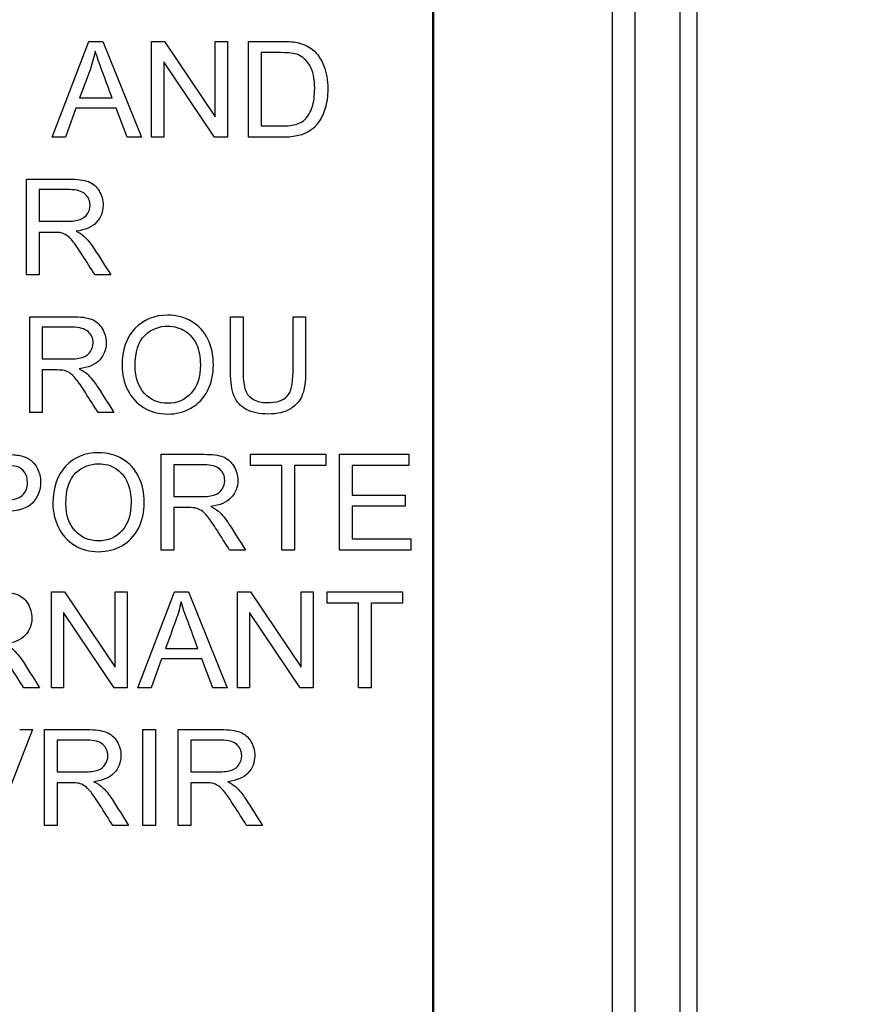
# Model space of a CAD drawing. Header units: inches. Extents: x 1 to 240, y -1 to 159.
# Tile 37 of 103: x 76.068 to 76.918, y 78.724 to 79.719. Entities that reach past the tile are written whole.
import ezdxf
from ezdxf.enums import TextEntityAlignment as Align
from ezdxf.lldxf.tags import DXFTag

# ---------------------------------------------------------------- set-up
doc = ezdxf.new("R2010")
doc.units = ezdxf.units.IN
doc.header["$MEASUREMENT"] = 0
for name, color, linetype in [('COM70219', 7, 'Continuous'), ('Default', 7, 'Continuous'), ('LAB20180', 7, 'Continuous')]:
    doc.layers.add(name, color=color, linetype=linetype)
doc.styles.add('SEACAD_Times_New_Roman', font='times.ttf')
tags = doc.linetypes.add('HIDDEN2', pattern=[0.1875, 0.125, -0.0625]).pattern_tags.tags
tags[6:7] = [DXFTag(74, 4), DXFTag(75, 0), DXFTag(340, '0'), DXFTag(46, 0.0), DXFTag(50, 0.0), DXFTag(44, 0.0), DXFTag(45, 0.0)]
tags[4:5] = [DXFTag(74, 4), DXFTag(75, 0), DXFTag(340, '0'), DXFTag(46, 0.0), DXFTag(50, 0.0), DXFTag(44, 0.0), DXFTag(45, 0.0)]
doc.dimstyles.new('HAMMOND_(STH_-_240x160)', dxfattribs={"dimtxt": 1, "dimasz": 1.25, "dimexe": 0.5, "dimexo": 0.5, "dimgap": 0.25, "dimtad": 0, "dimtih": 1, "dimtoh": 1, "dimzin": 0, "dimdsep": 46, "dimtxsty": 'SEACAD_Times_New_Roman', "dimblk1": '_SE_FILLED', "dimblk2": '_SE_FILLED', "dimsah": 1, "dimcen": 0.5, "dimadec": 0, "dimazin": 0, "dimtfac": 0.8, "dimtofl": 0, "dimtmove": 0, "dimatfit": 3, "dimfxl": 1, "dimtolj": 1, "dimtzin": 0, "dimarcsym": 0})

# ---------------------------------------------------------------- blocks, each defined once
blk = doc.blocks.new('SE')
at = {"layer": 'COM70219', "color": 7, "linetype": 'HIDDEN2'}
for p, q in [((76.48479, 69.60299), (76.48479, 96.47299)), ((76.48579, 69.60299), (76.48579, 96.47299)), ((76.73479, 69.60299), (76.73479, 96.47299))]:
    blk.add_line(p, q, dxfattribs=at)
at = {"layer": 'LAB20180', "color": 7, "linetype": 'Continuous'}
for p, q in [((76.75179, 76.94399), (76.75179, 80.69399)), ((76.66629, 77.13196), (76.66629, 80.50603)), ((76.68929, 77.13196), (76.68929, 80.50603)), ((76.10048, 79.59978), (76.13738, 79.69656)), ((76.13738, 79.69656), (76.15148, 79.69656)), ((76.15148, 79.69656), (76.19076, 79.59978)), ((76.20093, 79.59978), (76.20093, 79.69656)), ((76.20093, 79.69656), (76.21407, 79.69656)), ((76.21407, 79.69656), (76.2652, 79.62045)), ((76.2652, 79.62045), (76.2652, 79.69656)), ((76.2652, 79.69656), (76.2775, 79.69656)), ((76.2775, 79.69656), (76.2775, 79.59978)), ((76.29881, 79.59978), (76.29881, 79.69656)), ((76.31156, 79.68522), (76.31156, 79.61117)), ((76.26436, 79.59978), (76.21317, 79.67589)), ((76.21317, 79.67589), (76.21317, 79.59978)), ((76.12817, 79.63957), (76.16095, 79.63957)), ((76.12431, 79.62908), (76.11394, 79.59978)), ((76.16507, 79.62908), (76.12431, 79.62908)), ((76.17614, 79.59978), (76.16507, 79.62908)), ((76.11394, 79.59978), (76.10048, 79.59978)), ((76.19076, 79.59978), (76.17614, 79.59978)), ((76.21317, 79.59978), (76.20093, 79.59978)), ((76.2775, 79.59978), (76.26436, 79.59978)), ((76.0746, 79.46076), (76.0746, 79.55754)), ((76.08735, 79.54685), (76.08735, 79.51485)), ((76.08735, 79.50371), (76.08735, 79.46076)), ((76.08735, 79.46076), (76.0746, 79.46076)), ((76.15966, 79.46076), (76.14363, 79.46076)), ((76.07772, 79.32174), (76.07772, 79.41852)), ((76.28055, 79.41852), (76.2933, 79.41852)), ((76.34372, 79.41852), (76.35641, 79.41852)), ((76.09047, 79.40783), (76.09047, 79.37577)), ((76.09047, 79.36469), (76.09047, 79.32174)), ((76.09047, 79.32174), (76.07772, 79.32174)), ((76.16278, 79.32174), (76.14675, 79.32174)), ((76.21066, 79.18272), (76.21066, 79.2795)), ((76.30061, 79.26811), (76.30061, 79.2795)), ((76.30061, 79.2795), (76.37692, 79.2795)), ((76.37692, 79.2795), (76.37692, 79.26811)), ((76.39083, 79.18272), (76.39083, 79.2795)), ((76.39083, 79.2795), (76.46056, 79.2795)), ((76.46056, 79.2795), (76.46056, 79.26811)), ((76.22341, 79.26881), (76.22341, 79.23675)), ((76.33242, 79.26811), (76.30061, 79.26811)), ((76.33242, 79.18272), (76.33242, 79.26811)), ((76.37692, 79.26811), (76.34517, 79.26811)), ((76.34517, 79.26811), (76.34517, 79.18272)), ((76.46056, 79.26811), (76.40351, 79.26811)), ((76.40351, 79.26811), (76.40351, 79.23836)), ((76.40351, 79.23836), (76.45689, 79.23836)), ((76.45689, 79.23836), (76.45689, 79.22702)), ((76.22341, 79.22561), (76.22341, 79.18272)), ((76.45689, 79.22702), (76.40351, 79.22702)), ((76.40351, 79.22702), (76.40351, 79.19406)), ((76.40351, 79.19406), (76.46281, 79.19406)), ((76.46281, 79.19406), (76.46281, 79.18272)), ((76.22341, 79.18272), (76.21066, 79.18272)), ((76.29572, 79.18272), (76.27969, 79.18272)), ((76.34517, 79.18272), (76.33242, 79.18272)), ((76.46281, 79.18272), (76.39083, 79.18272)), ((76.09965, 79.0437), (76.09965, 79.14042)), ((76.09965, 79.14042), (76.11278, 79.14042)), ((76.11278, 79.14042), (76.16391, 79.06437)), ((76.16391, 79.06437), (76.16391, 79.14042)), ((76.16391, 79.14042), (76.17621, 79.14042)), ((76.17621, 79.14042), (76.17621, 79.0437)), ((76.18703, 79.0437), (76.22399, 79.14042)), ((76.22399, 79.14042), (76.23809, 79.14042)), ((76.23809, 79.14042), (76.2773, 79.0437)), ((76.28748, 79.0437), (76.28748, 79.14042)), ((76.28748, 79.14042), (76.30061, 79.14042)), ((76.30061, 79.14042), (76.3518, 79.06437)), ((76.3518, 79.06437), (76.3518, 79.14042)), ((76.3518, 79.14042), (76.36404, 79.14042)), ((76.36404, 79.14042), (76.36404, 79.0437)), ((76.37814, 79.12909), (76.37814, 79.14042)), ((76.37814, 79.14042), (76.45444, 79.14042)), ((76.45444, 79.14042), (76.45444, 79.12909)), ((76.40995, 79.12909), (76.37814, 79.12909)), ((76.40995, 79.0437), (76.40995, 79.12909)), ((76.45444, 79.12909), (76.42263, 79.12909)), ((76.42263, 79.12909), (76.42263, 79.0437)), ((76.16307, 79.0437), (76.11195, 79.11975)), ((76.11195, 79.11975), (76.11195, 79.0437)), ((76.3509, 79.0437), (76.29978, 79.11975)), ((76.29978, 79.11975), (76.29978, 79.0437)), ((76.21478, 79.08343), (76.24755, 79.08343)), ((76.21092, 79.073), (76.20048, 79.0437)), ((76.25168, 79.073), (76.21092, 79.073)), ((76.26275, 79.0437), (76.25168, 79.073)), ((76.08773, 79.0437), (76.0717, 79.0437)), ((76.11195, 79.0437), (76.09965, 79.0437)), ((76.17621, 79.0437), (76.16307, 79.0437)), ((76.20048, 79.0437), (76.18703, 79.0437)), ((76.2773, 79.0437), (76.26275, 79.0437)), ((76.29978, 79.0437), (76.28748, 79.0437)), ((76.36404, 79.0437), (76.3509, 79.0437)), ((76.42263, 79.0437), (76.40995, 79.0437)), ((76.08072, 79.0014), (76.04279, 78.90462)), ((76.06764, 79.0014), (76.08072, 79.0014)), ((76.09263, 78.90462), (76.09263, 79.0014)), ((76.19192, 78.90462), (76.19192, 79.0014)), ((76.19192, 79.0014), (76.20467, 79.0014)), ((76.20467, 79.0014), (76.20467, 78.90462)), ((76.22779, 78.90462), (76.22779, 79.0014)), ((76.10538, 78.99071), (76.10538, 78.95871)), ((76.24054, 78.99071), (76.24054, 78.95871)), ((76.10538, 78.94757), (76.10538, 78.90462)), ((76.24054, 78.94757), (76.24054, 78.90462)), ((76.10538, 78.90462), (76.09263, 78.90462)), ((76.17769, 78.90462), (76.16172, 78.90462)), ((76.20467, 78.90462), (76.19192, 78.90462)), ((76.24054, 78.90462), (76.22779, 78.90462)), ((76.31285, 78.90462), (76.29688, 78.90462))]:
    blk.add_line(p, q, dxfattribs=at)
for points, knots in [([(76.29881, 79.69656), (76.30991, 79.69656), (76.321, 79.69656), (76.3321, 79.69656), (76.33963, 79.69656), (76.34543, 79.69611), (76.34936, 79.69514), (76.35488, 79.69378), (76.35966, 79.69153), (76.36352, 79.68825), (76.36864, 79.6839), (76.37247, 79.6784), (76.37498, 79.6717), (76.37752, 79.66495), (76.37878, 79.65728), (76.37878, 79.64131), (76.37795, 79.63481), (76.37447, 79.62347), (76.37228, 79.61877), (76.36958, 79.61504), (76.36689, 79.61133), (76.36397, 79.60841), (76.36082, 79.60628), (76.35762, 79.60413), (76.35374, 79.60255), (76.34923, 79.60145), (76.34471, 79.60035), (76.33957, 79.59978), (76.33371, 79.59978), (76.32208, 79.59978), (76.31044, 79.59978), (76.29881, 79.59978)], [0, 0, 0, 0, 0.150362, 0.150362, 0.150362, 0.228732, 0.228732, 0.228732, 0.30053, 0.30053, 0.30053, 0.39246, 0.39246, 0.39246, 0.489923, 0.489923, 0.574196, 0.574196, 0.658468, 0.658468, 0.658468, 0.714694, 0.714694, 0.714694, 0.771703, 0.771703, 0.771703, 0.84238, 0.84238, 0.84238, 1, 1, 1, 1]), ([(76.14401, 79.68658), (76.14266, 79.68027), (76.14092, 79.67408), (76.13873, 79.6679), (76.13537, 79.6584), (76.13169, 79.64901), (76.12817, 79.63957)], [0, 0, 0, 0, 0.391075, 0.391075, 0.391075, 1, 1, 1, 1]), ([(76.16095, 79.63957), (76.15764, 79.6485), (76.15434, 79.65743), (76.15103, 79.66636), (76.14802, 79.67448), (76.14569, 79.68123), (76.14401, 79.68658)], [0, 0, 0, 0, 0.571633, 0.571633, 0.571633, 1, 1, 1, 1]), ([(76.31156, 79.61117), (76.31845, 79.61117), (76.32534, 79.61117), (76.33223, 79.61117), (76.3386, 79.61117), (76.34363, 79.61175), (76.34723, 79.61291), (76.3509, 79.61409), (76.3538, 79.61575), (76.35592, 79.61794), (76.35894, 79.62104), (76.36133, 79.62508), (76.36307, 79.63023), (76.36478, 79.63531), (76.36558, 79.64157), (76.36558, 79.65902), (76.36397, 79.66681), (76.36063, 79.67228), (76.35731, 79.67771), (76.35328, 79.68136), (76.34846, 79.68323), (76.34505, 79.68454), (76.33951, 79.68516), (76.33191, 79.68522), (76.32512, 79.68528), (76.31834, 79.68522), (76.31156, 79.68522)], [0, 0, 0, 0, 0.131501, 0.131501, 0.131501, 0.227945, 0.227945, 0.227945, 0.292461, 0.292461, 0.292461, 0.383719, 0.383719, 0.383719, 0.499081, 0.499081, 0.657957, 0.657957, 0.657957, 0.764025, 0.764025, 0.764025, 0.870547, 0.870547, 0.870547, 1, 1, 1, 1]), ([(76.0746, 79.55754), (76.08887, 79.55754), (76.10315, 79.55754), (76.11742, 79.55754), (76.12605, 79.55754), (76.13255, 79.55664), (76.14157, 79.55316), (76.14511, 79.55013), (76.14781, 79.54569), (76.15049, 79.5413), (76.15187, 79.53642), (76.15187, 79.52425), (76.14961, 79.51852), (76.14517, 79.51382), (76.1407, 79.50908), (76.1339, 79.50609), (76.12457, 79.5048)], [0, 0, 0, 0, 0.318493, 0.318493, 0.318493, 0.446224, 0.446224, 0.573954, 0.573954, 0.573954, 0.684812, 0.684812, 0.829469, 0.829469, 0.829469, 1, 1, 1, 1]), ([(76.08735, 79.51485), (76.09651, 79.51485), (76.10568, 79.51485), (76.11484, 79.51485), (76.1207, 79.51485), (76.12527, 79.51543), (76.12856, 79.51665), (76.13182, 79.51787), (76.13435, 79.51974), (76.13609, 79.52245), (76.1378, 79.5251), (76.13867, 79.52798), (76.13867, 79.53571), (76.13699, 79.53945), (76.13371, 79.54241), (76.13039, 79.5454), (76.12508, 79.54685), (76.11793, 79.54685), (76.10774, 79.54685), (76.09754, 79.54685), (76.08735, 79.54685)], [0, 0, 0, 0, 0.228533, 0.228533, 0.228533, 0.344075, 0.344075, 0.344075, 0.424516, 0.424516, 0.424516, 0.498851, 0.498851, 0.60656, 0.60656, 0.60656, 0.745734, 0.745734, 0.745734, 1, 1, 1, 1]), ([(76.14363, 79.46076), (76.13938, 79.46748), (76.13513, 79.4742), (76.13088, 79.48091), (76.12719, 79.48674), (76.12405, 79.49115), (76.1216, 79.49424), (76.11918, 79.4973), (76.11703, 79.49946), (76.1151, 79.50068), (76.11321, 79.50188), (76.1113, 79.50274), (76.10931, 79.50326), (76.10785, 79.50363), (76.10544, 79.50371), (76.10216, 79.50371), (76.09722, 79.50371), (76.09228, 79.50371), (76.08735, 79.50371)], [0, 0, 0, 0, 0.307176, 0.307176, 0.307176, 0.516403, 0.516403, 0.516403, 0.634791, 0.634791, 0.634791, 0.716811, 0.716811, 0.716811, 0.809183, 0.809183, 0.809183, 1, 1, 1, 1]), ([(76.12457, 79.5048), (76.12798, 79.50319), (76.13055, 79.50158), (76.13229, 79.49997), (76.13601, 79.49654), (76.13957, 79.49225), (76.14292, 79.48709), (76.14859, 79.47837), (76.15408, 79.46954), (76.15966, 79.46076)], [0, 0, 0, 0, 0.160192, 0.160192, 0.160192, 0.45337, 0.45337, 0.45337, 1, 1, 1, 1]), ([(76.07772, 79.41852), (76.09199, 79.41852), (76.10627, 79.41852), (76.12054, 79.41852), (76.12917, 79.41852), (76.13567, 79.41762), (76.14469, 79.41414), (76.14823, 79.41105), (76.15364, 79.40229), (76.15493, 79.3974), (76.15493, 79.38523), (76.15274, 79.37944), (76.14385, 79.37003), (76.13703, 79.36707), (76.12769, 79.36578)], [0, 0, 0, 0, 0.318523, 0.318523, 0.318523, 0.440004, 0.440004, 0.561484, 0.561484, 0.682965, 0.682965, 0.841483, 0.841483, 1, 1, 1, 1]), ([(76.17109, 79.36881), (76.17109, 79.38484), (76.1754, 79.3974), (76.18397, 79.40648), (76.19256, 79.41559), (76.20367, 79.42007), (76.22614, 79.42007), (76.23419, 79.41794), (76.24849, 79.40944), (76.25396, 79.40345), (76.26143, 79.38826), (76.2633, 79.37963), (76.2633, 79.36012), (76.2613, 79.35136), (76.25345, 79.33591), (76.24784, 79.33005), (76.24063, 79.32612), (76.23334, 79.32215), (76.22556, 79.32013), (76.20811, 79.32013), (76.2, 79.32232), (76.18571, 79.33108), (76.1803, 79.33707), (76.17663, 79.34473), (76.17301, 79.35229), (76.17109, 79.36031), (76.17109, 79.36881)], [0, 0, 0, 0, 0.133484, 0.133484, 0.133484, 0.259404, 0.259404, 0.34176, 0.34176, 0.424116, 0.424116, 0.506471, 0.506471, 0.590474, 0.590474, 0.674477, 0.674477, 0.674477, 0.751468, 0.751468, 0.834975, 0.834975, 0.918481, 0.918481, 0.918481, 1, 1, 1, 1]), ([(76.35641, 79.41852), (76.35641, 79.39989), (76.35641, 79.38126), (76.35641, 79.36263), (76.35641, 79.35291), (76.35531, 79.34518), (76.35093, 79.33372), (76.34701, 79.32908), (76.34128, 79.32554), (76.33552, 79.32198), (76.32801, 79.32013), (76.30972, 79.32013), (76.30232, 79.32168), (76.29652, 79.32483), (76.29081, 79.32795), (76.28674, 79.33243), (76.28429, 79.33835), (76.28183, 79.3443), (76.28055, 79.35233), (76.28055, 79.36263), (76.28055, 79.38126), (76.28055, 79.39989), (76.28055, 79.41852)], [0, 0, 0, 0, 0.229376, 0.229376, 0.229376, 0.315863, 0.315863, 0.402349, 0.402349, 0.402349, 0.498934, 0.498934, 0.592836, 0.592836, 0.592836, 0.669213, 0.669213, 0.669213, 0.770641, 0.770641, 0.770641, 1, 1, 1, 1]), ([(76.35641, 79.41852), (76.35641, 79.39989), (76.35641, 79.38126), (76.35641, 79.36263), (76.35641, 79.35291), (76.35531, 79.34518), (76.35093, 79.33372), (76.34701, 79.32908), (76.34128, 79.32554), (76.33552, 79.32198), (76.32801, 79.32013), (76.30972, 79.32013), (76.30232, 79.32168), (76.29652, 79.32483), (76.29081, 79.32795), (76.28674, 79.33243), (76.28429, 79.33835), (76.28183, 79.3443), (76.28055, 79.35233), (76.28055, 79.36263), (76.28055, 79.38126), (76.28055, 79.39989), (76.28055, 79.41852)], [0, 0, 0, 0, 0.229376, 0.229376, 0.229376, 0.315863, 0.315863, 0.402349, 0.402349, 0.402349, 0.498934, 0.498934, 0.592836, 0.592836, 0.592836, 0.669213, 0.669213, 0.669213, 0.770641, 0.770641, 0.770641, 1, 1, 1, 1]), ([(76.2933, 79.41852), (76.2933, 79.39991), (76.2933, 79.3813), (76.2933, 79.36269), (76.2933, 79.35432), (76.29408, 79.34814), (76.29717, 79.34016), (76.29987, 79.33707), (76.30747, 79.33282), (76.31211, 79.33172), (76.32705, 79.33172), (76.33374, 79.33385), (76.34173, 79.34235), (76.34372, 79.35059), (76.34372, 79.36269), (76.34372, 79.3813), (76.34372, 79.39991), (76.34372, 79.41852)], [0, 0, 0, 0, 0.272429, 0.272429, 0.272429, 0.342897, 0.342897, 0.413366, 0.413366, 0.483834, 0.483834, 0.605702, 0.605702, 0.727571, 0.727571, 0.727571, 1, 1, 1, 1]), ([(76.2933, 79.41852), (76.2933, 79.39991), (76.2933, 79.3813), (76.2933, 79.36269), (76.2933, 79.35432), (76.29408, 79.34814), (76.29717, 79.34016), (76.29987, 79.33707), (76.30747, 79.33282), (76.31211, 79.33172), (76.32705, 79.33172), (76.33374, 79.33385), (76.34173, 79.34235), (76.34372, 79.35059), (76.34372, 79.36269), (76.34372, 79.3813), (76.34372, 79.39991), (76.34372, 79.41852)], [0, 0, 0, 0, 0.272429, 0.272429, 0.272429, 0.342897, 0.342897, 0.413366, 0.413366, 0.483834, 0.483834, 0.605702, 0.605702, 0.727571, 0.727571, 0.727571, 1, 1, 1, 1]), ([(76.09047, 79.37577), (76.09964, 79.37577), (76.1088, 79.37577), (76.11797, 79.37577), (76.12376, 79.37577), (76.1284, 79.37641), (76.13168, 79.37757), (76.13499, 79.37873), (76.13748, 79.38072), (76.13922, 79.38343), (76.14092, 79.38609), (76.14179, 79.38897), (76.14179, 79.39669), (76.14012, 79.40043), (76.13677, 79.40339), (76.13346, 79.40632), (76.1282, 79.40783), (76.12106, 79.40783), (76.11086, 79.40783), (76.10067, 79.40783), (76.09047, 79.40783)], [0, 0, 0, 0, 0.228517, 0.228517, 0.228517, 0.343997, 0.343997, 0.343997, 0.424842, 0.424842, 0.424842, 0.499299, 0.499299, 0.607186, 0.607186, 0.607186, 0.745838, 0.745838, 0.745838, 1, 1, 1, 1]), ([(76.18429, 79.36855), (76.18429, 79.3569), (76.18738, 79.34775), (76.19987, 79.33436), (76.20773, 79.33101), (76.22672, 79.33101), (76.23464, 79.33443), (76.24083, 79.34119), (76.24697, 79.34791), (76.25016, 79.35748), (76.25016, 79.37776), (76.24881, 79.38465), (76.24353, 79.39637), (76.2396, 79.40088), (76.22943, 79.40732), (76.2237, 79.40893), (76.21732, 79.40899), (76.20831, 79.40908), (76.20052, 79.40584), (76.19401, 79.39965), (76.18748, 79.39344), (76.18429, 79.38304), (76.18429, 79.36855)], [0, 0, 0, 0, 0.118885, 0.118885, 0.237771, 0.237771, 0.359099, 0.359099, 0.359099, 0.491542, 0.491542, 0.575263, 0.575263, 0.658983, 0.658983, 0.742704, 0.742704, 0.742704, 0.85464, 0.85464, 0.85464, 1, 1, 1, 1]), ([(76.14675, 79.32174), (76.1425, 79.32846), (76.13825, 79.33518), (76.134, 79.3419), (76.13031, 79.34772), (76.12717, 79.35213), (76.12473, 79.35522), (76.12231, 79.35828), (76.12016, 79.36044), (76.11822, 79.36166), (76.11634, 79.36286), (76.11442, 79.36372), (76.11243, 79.36424), (76.11098, 79.36461), (76.10856, 79.36463), (76.10528, 79.36469), (76.10035, 79.36479), (76.09541, 79.36469), (76.09047, 79.36469)], [0, 0, 0, 0, 0.307184, 0.307184, 0.307184, 0.516417, 0.516417, 0.516417, 0.634808, 0.634808, 0.634808, 0.716831, 0.716831, 0.716831, 0.809233, 0.809233, 0.809233, 1, 1, 1, 1]), ([(76.12769, 79.36578), (76.1311, 79.36417), (76.13368, 79.36257), (76.13542, 79.36096), (76.13913, 79.35752), (76.14269, 79.35323), (76.14604, 79.34808), (76.15171, 79.33936), (76.1572, 79.33052), (76.16278, 79.32174)], [0, 0, 0, 0, 0.160192, 0.160192, 0.160192, 0.45337, 0.45337, 0.45337, 1, 1, 1, 1]), ([(76.01484, 79.2795), (76.02701, 79.2795), (76.03918, 79.2795), (76.05135, 79.2795), (76.05779, 79.2795), (76.06269, 79.27912), (76.06603, 79.27854), (76.07079, 79.27771), (76.07479, 79.27622), (76.07801, 79.27403), (76.08126, 79.27182), (76.08381, 79.26869), (76.08574, 79.26469), (76.08771, 79.26062), (76.0887, 79.25626), (76.0887, 79.24319), (76.08606, 79.23623), (76.08084, 79.23057), (76.07557, 79.22483), (76.0661, 79.222), (76.05245, 79.222), (76.04416, 79.222), (76.03588, 79.222), (76.02759, 79.222)], [0, 0, 0, 0, 0.216958, 0.216958, 0.216958, 0.304485, 0.304485, 0.304485, 0.381107, 0.381107, 0.381107, 0.453971, 0.453971, 0.453971, 0.533155, 0.533155, 0.671192, 0.671192, 0.671192, 0.852298, 0.852298, 0.852298, 1, 1, 1, 1]), ([(76.10119, 79.22979), (76.10119, 79.24583), (76.10551, 79.25838), (76.11407, 79.26746), (76.12263, 79.27654), (76.13377, 79.28105), (76.15625, 79.28105), (76.1643, 79.27892), (76.17144, 79.27467), (76.17862, 79.27041), (76.18406, 79.26444), (76.1878, 79.25684), (76.19156, 79.24919), (76.1934, 79.24055), (76.1934, 79.2211), (76.1914, 79.21234), (76.18355, 79.19689), (76.17795, 79.19103), (76.17073, 79.18704), (76.1635, 79.18303), (76.15567, 79.18111), (76.13822, 79.18111), (76.1301, 79.1833), (76.11581, 79.19206), (76.1104, 79.19805), (76.10306, 79.21324), (76.10119, 79.22129), (76.10119, 79.22979)], [0, 0, 0, 0, 0.133466, 0.133466, 0.133466, 0.25657, 0.25657, 0.337083, 0.337083, 0.337083, 0.417379, 0.417379, 0.417379, 0.502333, 0.502333, 0.58842, 0.58842, 0.674507, 0.674507, 0.674507, 0.751024, 0.751024, 0.834016, 0.834016, 0.917008, 0.917008, 1, 1, 1, 1]), ([(76.21066, 79.2795), (76.22493, 79.2795), (76.2392, 79.2795), (76.25348, 79.2795), (76.26211, 79.2795), (76.26861, 79.2786), (76.27762, 79.27512), (76.28123, 79.27203), (76.28387, 79.26766), (76.28653, 79.26325), (76.28793, 79.25838), (76.28793, 79.24621), (76.28567, 79.24042), (76.27679, 79.23102), (76.26996, 79.22799), (76.26063, 79.22677)], [0, 0, 0, 0, 0.318407, 0.318407, 0.318407, 0.446102, 0.446102, 0.573796, 0.573796, 0.573796, 0.691866, 0.691866, 0.845933, 0.845933, 1, 1, 1, 1]), ([(76.02759, 79.23333), (76.03594, 79.23333), (76.04429, 79.23333), (76.05264, 79.23333), (76.06095, 79.23333), (76.06681, 79.23488), (76.07376, 79.24106), (76.0755, 79.24544), (76.0755, 79.2551), (76.07447, 79.25858), (76.07247, 79.26147), (76.07046, 79.2644), (76.06771, 79.2663), (76.06436, 79.26727), (76.06218, 79.2679), (76.05818, 79.26811), (76.05238, 79.26811), (76.04412, 79.26811), (76.03586, 79.26811), (76.02759, 79.26811)], [0, 0, 0, 0, 0.215503, 0.215503, 0.215503, 0.355035, 0.355035, 0.494567, 0.494567, 0.595608, 0.595608, 0.595608, 0.683176, 0.683176, 0.683176, 0.786692, 0.786692, 0.786692, 1, 1, 1, 1]), ([(76.11433, 79.22954), (76.11433, 79.21788), (76.11748, 79.20874), (76.12998, 79.19534), (76.13777, 79.192), (76.15683, 79.192), (76.16475, 79.19541), (76.17093, 79.20217), (76.17708, 79.2089), (76.1802, 79.21846), (76.1802, 79.23874), (76.17891, 79.24557), (76.17627, 79.25149), (76.17368, 79.25731), (76.1697, 79.26186), (76.15953, 79.2683), (76.1538, 79.26991), (76.13841, 79.26991), (76.13062, 79.26682), (76.12412, 79.26064), (76.11758, 79.25442), (76.11433, 79.24402), (76.11433, 79.22954)], [0, 0, 0, 0, 0.119214, 0.119214, 0.238429, 0.238429, 0.359265, 0.359265, 0.359265, 0.497707, 0.497707, 0.585219, 0.585219, 0.585219, 0.6641, 0.6641, 0.74298, 0.74298, 0.854529, 0.854529, 0.854529, 1, 1, 1, 1]), ([(76.22341, 79.23675), (76.23257, 79.23675), (76.24174, 79.23675), (76.2509, 79.23675), (76.25676, 79.23675), (76.26133, 79.23733), (76.2679, 79.23977), (76.27041, 79.24171), (76.27215, 79.24435), (76.27392, 79.24703), (76.27473, 79.24995), (76.27473, 79.25761), (76.27305, 79.26141), (76.26977, 79.26437), (76.26645, 79.26737), (76.26114, 79.26881), (76.25399, 79.26881), (76.2438, 79.26881), (76.2336, 79.26881), (76.22341, 79.26881)], [0, 0, 0, 0, 0.228426, 0.228426, 0.228426, 0.326342, 0.326342, 0.424258, 0.424258, 0.424258, 0.4994, 0.4994, 0.606745, 0.606745, 0.606745, 0.745853, 0.745853, 0.745853, 1, 1, 1, 1]), ([(76.27969, 79.18272), (76.27544, 79.18944), (76.27119, 79.19616), (76.26694, 79.20288), (76.26325, 79.2087), (76.26011, 79.21312), (76.25766, 79.21621), (76.25527, 79.21923), (76.25309, 79.22142), (76.25116, 79.22265), (76.2493, 79.22382), (76.24736, 79.22471), (76.24536, 79.22516), (76.24389, 79.22549), (76.24157, 79.22561), (76.23822, 79.22561), (76.23328, 79.22561), (76.22834, 79.22561), (76.22341, 79.22561)], [0, 0, 0, 0, 0.307271, 0.307271, 0.307271, 0.516564, 0.516564, 0.516564, 0.634983, 0.634983, 0.634983, 0.716758, 0.716758, 0.716758, 0.809177, 0.809177, 0.809177, 1, 1, 1, 1]), ([(76.26063, 79.22677), (76.26404, 79.22516), (76.26661, 79.22348), (76.26835, 79.22194), (76.27213, 79.21858), (76.27563, 79.21421), (76.27898, 79.20906), (76.28465, 79.20034), (76.29014, 79.1915), (76.29572, 79.18272)], [0, 0, 0, 0, 0.160112, 0.160112, 0.160112, 0.453397, 0.453397, 0.453397, 1, 1, 1, 1]), ([(76.00267, 79.14042), (76.01693, 79.14042), (76.03118, 79.14042), (76.04543, 79.14042), (76.05406, 79.14042), (76.06063, 79.13958), (76.06513, 79.13785), (76.06958, 79.13613), (76.07318, 79.13302), (76.07589, 79.12864), (76.07862, 79.12421), (76.07988, 79.11936), (76.07988, 79.10719), (76.07769, 79.1014), (76.0688, 79.092), (76.06191, 79.08897), (76.05264, 79.08775)], [0, 0, 0, 0, 0.318055, 0.318055, 0.318055, 0.466627, 0.466627, 0.466627, 0.573877, 0.573877, 0.573877, 0.69377, 0.69377, 0.846885, 0.846885, 1, 1, 1, 1]), ([(76.23062, 79.13044), (76.22927, 79.12413), (76.22746, 79.11795), (76.22534, 79.11183), (76.22203, 79.10229), (76.2183, 79.0929), (76.21478, 79.08343)], [0, 0, 0, 0, 0.389821, 0.389821, 0.389821, 1, 1, 1, 1]), ([(76.24755, 79.08343), (76.24425, 79.09236), (76.24094, 79.10129), (76.23764, 79.11022), (76.23461, 79.1184), (76.23223, 79.1251), (76.23062, 79.13044)], [0, 0, 0, 0, 0.571622, 0.571622, 0.571622, 1, 1, 1, 1]), ([(76.0717, 79.0437), (76.06743, 79.0504), (76.06316, 79.0571), (76.05889, 79.06379), (76.05518, 79.06961), (76.05213, 79.07403), (76.04968, 79.07712), (76.04726, 79.08018), (76.04511, 79.0824), (76.04318, 79.08363), (76.04132, 79.0848), (76.03931, 79.08569), (76.03738, 79.08614), (76.0359, 79.08648), (76.03352, 79.08659), (76.03023, 79.08659), (76.02527, 79.08659), (76.02032, 79.08659), (76.01536, 79.08659)], [0, 0, 0, 0, 0.306814, 0.306814, 0.306814, 0.515488, 0.515488, 0.515488, 0.634413, 0.634413, 0.634413, 0.716108, 0.716108, 0.716108, 0.808468, 0.808468, 0.808468, 1, 1, 1, 1]), ([(76.05264, 79.08775), (76.05605, 79.08607), (76.05863, 79.08446), (76.06037, 79.08292), (76.06418, 79.07953), (76.06764, 79.07519), (76.07099, 79.07004), (76.07666, 79.06132), (76.08215, 79.05248), (76.08773, 79.0437)], [0, 0, 0, 0, 0.16006, 0.16006, 0.16006, 0.453367, 0.453367, 0.453367, 1, 1, 1, 1]), ([(76.09263, 79.0014), (76.1069, 79.0014), (76.12117, 79.0014), (76.13545, 79.0014), (76.14408, 79.0014), (76.15064, 79.00057), (76.15509, 78.99883), (76.15959, 78.99707), (76.1632, 78.994), (76.16584, 78.98962), (76.16853, 78.98516), (76.1699, 78.98035), (76.1699, 78.96818), (76.16764, 78.96238), (76.15876, 78.95298), (76.15193, 78.94995), (76.14266, 78.94873)], [0, 0, 0, 0, 0.318575, 0.318575, 0.318575, 0.466703, 0.466703, 0.466703, 0.574013, 0.574013, 0.574013, 0.693867, 0.693867, 0.846933, 0.846933, 1, 1, 1, 1]), ([(76.22779, 79.0014), (76.24206, 79.0014), (76.25633, 79.0014), (76.27061, 79.0014), (76.27923, 79.0014), (76.2858, 79.00057), (76.29025, 78.99883), (76.29474, 78.99707), (76.29836, 78.994), (76.301, 78.98962), (76.30368, 78.98516), (76.30506, 78.98035), (76.30506, 78.96818), (76.3028, 78.96238), (76.29392, 78.95298), (76.28709, 78.94995), (76.27782, 78.94873)], [0, 0, 0, 0, 0.318575, 0.318575, 0.318575, 0.466703, 0.466703, 0.466703, 0.574013, 0.574013, 0.574013, 0.693867, 0.693867, 0.846933, 0.846933, 1, 1, 1, 1]), ([(76.10538, 78.95871), (76.11454, 78.95871), (76.12371, 78.95871), (76.13287, 78.95871), (76.13873, 78.95871), (76.1433, 78.95929), (76.14659, 78.96051), (76.14991, 78.96175), (76.15245, 78.96367), (76.15412, 78.96631), (76.15581, 78.96898), (76.1567, 78.97185), (76.1567, 78.97957), (76.15502, 78.98337), (76.15174, 78.98627), (76.14839, 78.98923), (76.14318, 78.99071), (76.13596, 78.99071), (76.12577, 78.99071), (76.11557, 78.99071), (76.10538, 78.99071)], [0, 0, 0, 0, 0.228536, 0.228536, 0.228536, 0.344079, 0.344079, 0.344079, 0.424532, 0.424532, 0.424532, 0.498881, 0.498881, 0.606611, 0.606611, 0.606611, 0.74578, 0.74578, 0.74578, 1, 1, 1, 1]), ([(76.24054, 78.95871), (76.2497, 78.95871), (76.25887, 78.95871), (76.26803, 78.95871), (76.27389, 78.95871), (76.27846, 78.95929), (76.28175, 78.96051), (76.28507, 78.96175), (76.28761, 78.96367), (76.28928, 78.96631), (76.29097, 78.96898), (76.29186, 78.97185), (76.29186, 78.97957), (76.29018, 78.98337), (76.2869, 78.98627), (76.28355, 78.98923), (76.27833, 78.99071), (76.27112, 78.99071), (76.26093, 78.99071), (76.25073, 78.99071), (76.24054, 78.99071)], [0, 0, 0, 0, 0.228536, 0.228536, 0.228536, 0.344079, 0.344079, 0.344079, 0.424532, 0.424532, 0.424532, 0.498881, 0.498881, 0.606611, 0.606611, 0.606611, 0.74578, 0.74578, 0.74578, 1, 1, 1, 1]), ([(76.16172, 78.90462), (76.15745, 78.91134), (76.15318, 78.91806), (76.14891, 78.92478), (76.14521, 78.93059), (76.14208, 78.93502), (76.1397, 78.93811), (76.13729, 78.94123), (76.13506, 78.94332), (76.13319, 78.94455), (76.13128, 78.9458), (76.12933, 78.94661), (76.12734, 78.94712), (76.12594, 78.94748), (76.12354, 78.94757), (76.12019, 78.94757), (76.11525, 78.94757), (76.11031, 78.94757), (76.10538, 78.94757)], [0, 0, 0, 0, 0.307391, 0.307391, 0.307391, 0.515966, 0.515966, 0.515966, 0.634269, 0.634269, 0.634269, 0.717028, 0.717028, 0.717028, 0.809332, 0.809332, 0.809332, 1, 1, 1, 1]), ([(76.14266, 78.94873), (76.14601, 78.94706), (76.14858, 78.94545), (76.15032, 78.9439), (76.15417, 78.94048), (76.15766, 78.93611), (76.16095, 78.93102), (76.1666, 78.92227), (76.17211, 78.91342), (76.17769, 78.90462)], [0, 0, 0, 0, 0.159077, 0.159077, 0.159077, 0.452408, 0.452408, 0.452408, 1, 1, 1, 1]), ([(76.29688, 78.90462), (76.29261, 78.91134), (76.28834, 78.91806), (76.28406, 78.92478), (76.28036, 78.93059), (76.27724, 78.93502), (76.27486, 78.93811), (76.27245, 78.94123), (76.27022, 78.94332), (76.26835, 78.94455), (76.26644, 78.9458), (76.26449, 78.94661), (76.26249, 78.94712), (76.2611, 78.94748), (76.25869, 78.94757), (76.25535, 78.94757), (76.25041, 78.94757), (76.24547, 78.94757), (76.24054, 78.94757)], [0, 0, 0, 0, 0.307391, 0.307391, 0.307391, 0.515966, 0.515966, 0.515966, 0.634269, 0.634269, 0.634269, 0.717028, 0.717028, 0.717028, 0.809332, 0.809332, 0.809332, 1, 1, 1, 1]), ([(76.27782, 78.94873), (76.28117, 78.94706), (76.28374, 78.94545), (76.28548, 78.9439), (76.28933, 78.94048), (76.29282, 78.93611), (76.29611, 78.93102), (76.30176, 78.92227), (76.30727, 78.91342), (76.31285, 78.90462)], [0, 0, 0, 0, 0.159077, 0.159077, 0.159077, 0.452408, 0.452408, 0.452408, 1, 1, 1, 1])]:
    blk.add_open_spline(points, degree=3, knots=knots, dxfattribs=at)
blk = doc.blocks.new('DMBLK2888')
at = {"layer": 'Default', "linetype": 'Continuous'}
for points in [[(83.58475, 86.75664), (83.37642, 88.00664), (83.16808, 86.75664)], [(83.58475, 76.17899), (83.16808, 76.17899), (83.37642, 74.92899)]]:
    blk.add_hatch(color=7, dxfattribs=at).paths.add_polyline_path(points)
at = {"layer": 'Default', "color": 7, "linetype": 'Continuous'}
for p, q in [((78.59879, 88.00664), (83.87642, 88.00664)), ((83.37642, 88.00664), (83.37642, 82.31782)), ((83.37642, 80.96782), (83.37642, 74.92899)), ((75.74629, 74.92899), (83.87642, 74.92899))]:
    blk.add_line(p, q, dxfattribs=at)
at = {"layer": 'Default', "color": 7, "linetype": 'Continuous', "style": 'SEACAD_Times_New_Roman'}
blk.add_text('13.08', height=1, dxfattribs=at).set_placement((81.67026, 81.96782), align=Align.TOP_LEFT)
blk = doc.blocks.new('_SE_FILLED')
at = {"color": 0}
blk.add_line((0, 0), (-1, 0), dxfattribs=at)
blk.add_solid([(0, 0), (-1, -0.1665), (-1, 0.1665), (0, 0)], dxfattribs=at)

msp = doc.modelspace()

# ---------------------------------------------------------------- block references
at = {"layer": 'Default'}
msp.add_blockref('SE', (0, 0), dxfattribs=at)

# ---------------------------------------------------------------- dimensions: what is measured, and where the dimension line sits
at = {"layer": 'Default', "color": 7, "linetype": 'Continuous'}
dim = msp.add_linear_dim(base=(83.37642, 74.92899), p1=(78.09879, 88.00664), p2=(75.24629, 74.92899), angle=90, text='\\A1;<>', dimstyle='HAMMOND_(STH_-_240x160)', dxfattribs=at)
dim.commit()
dim.dimension.update_dxf_attribs({"geometry": 'DMBLK2888', "text_midpoint": (83.37642, 81.46782), "dimtype": 160})

doc.saveas('drawing.dxf')
